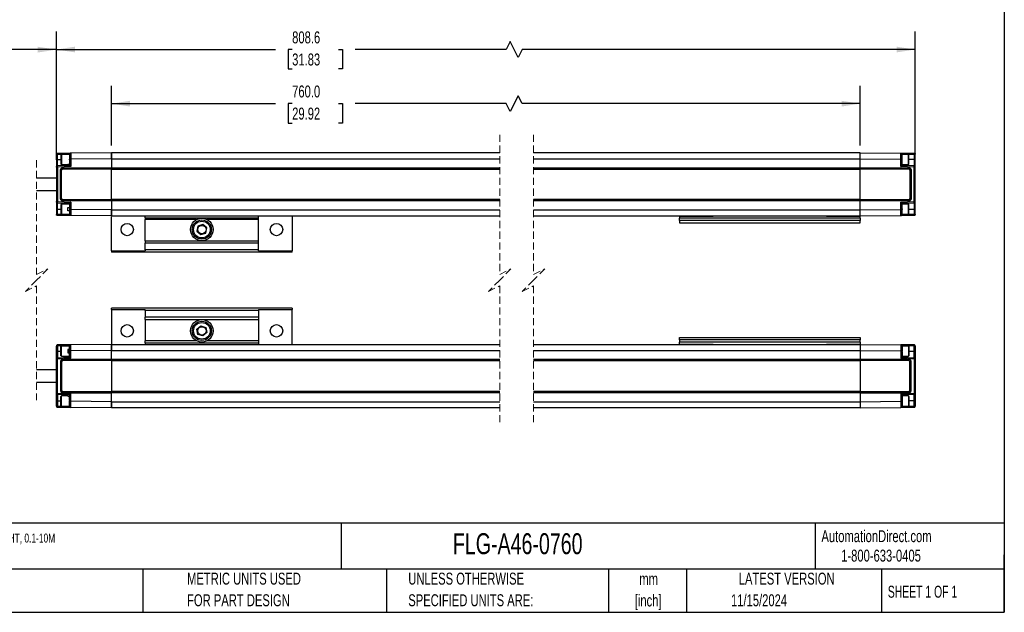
# Model space of a CAD drawing. Header units: millimetres. Extents: x 16 to 683, y 16 to 524.
# Tile 7 of 17: x 247 to 683, y 16 to 278. Entities that reach past the tile are written whole.
import ezdxf

# ---------------------------------------------------------------- set-up
doc = ezdxf.new("R2010")
doc.units = ezdxf.units.MM
doc.header["$LTSCALE"] = 2.5
doc.linetypes.add('HIDDEN', pattern=[1.905, 1.27, -0.635])
doc.layers.add('DIMENSIONS', color=140, linetype='Continuous', lineweight=25)
doc.layers.add('TEXT', color=140, linetype='Continuous', lineweight=25)
doc.styles.add('SLDTEXTSTYLE0', font='TXT', dxfattribs={"width": 0.7})
doc.styles.add('SLDTEXTSTYLE1', font='TXT', dxfattribs={"width": 0.65})
doc.dimstyles.new('SLDDIMSTYLE0', dxfattribs={"dimtxt": 5.39502, "dimasz": 8.255, "dimexe": 0, "dimexo": 0.0625, "dimgap": 1.348755, "dimtad": 0, "dimtih": 1, "dimtoh": 1, "dimrnd": 1e-09, "dimzin": 4, "dimdsep": 46, "dimtxsty": 'SLDTEXTSTYLE0', "dimsah": 1, "dimcen": 0.09, "dimadec": 0, "dimazin": 1, "dimtfac": 1, "dimtofl": 0, "dimtmove": 0, "dimatfit": 3, "dimfxl": 0, "dimfrac": 2, "dimtolj": 1, "dimtzin": 12, "dimarcsym": 0})
doc.dimstyles.new('SLDDIMSTYLE1', dxfattribs={"dimtxt": 5.39502, "dimasz": 8.255, "dimexe": 0, "dimexo": 0.0625, "dimgap": 1.348755, "dimtad": 0, "dimtih": 1, "dimtoh": 1, "dimrnd": 1e-09, "dimzin": 12, "dimdsep": 46, "dimtxsty": 'SLDTEXTSTYLE0', "dimsah": 1, "dimcen": 0.09, "dimadec": 0, "dimazin": 3, "dimtfac": 1, "dimtofl": 0, "dimtmove": 0, "dimatfit": 3, "dimfxl": 0, "dimfrac": 2, "dimtolj": 1, "dimtzin": 12, "dimarcsym": 0})

# ---------------------------------------------------------------- blocks, each defined once
blk = doc.blocks.new('_D')
at = {"layer": 'DIMENSIONS'}
for p, q in [((287.73, 222.34), (287.73, 248.79)), ((618.92, 222.34), (618.92, 248.79)), ((467.56, 244.38), (464.04, 237.32)), ((469.33, 240.85), (467.56, 244.38)), ((287.73, 240.85), (360.36, 240.85)), ((367.67, 240.85), (365.86, 240.85)), ((365.86, 240.85), (365.86, 232.28)), ((388.19, 240.85), (390, 240.85)), ((390, 240.85), (390, 232.28)), ((462.27, 240.85), (395.5, 240.85)), ((464.04, 237.32), (462.27, 240.85)), ((618.92, 240.85), (469.33, 240.85)), ((365.86, 232.28), (367.67, 232.28)), ((390, 232.28), (388.19, 232.28))]:
    blk.add_line(p, q, dxfattribs=at)
for points in [[(287.73, 240.85), (295.98, 239.58), (295.98, 242.12)], [(618.92, 240.85), (610.66, 242.12), (610.66, 239.58)]]:
    blk.add_solid(points, dxfattribs=at)
at = {"layer": 'DIMENSIONS', "char_height": 5.292, "attachment_point": 1, "style": 'SLDTEXTSTYLE0'}
for s, insert in [('760.0', (367.67, 248.88)), ('29.92', (367.67, 239.1))]:
    blk.add_mtext(s, dxfattribs=dict(at, insert=insert))
blk = doc.blocks.new('_D_1')
at = {"layer": 'DIMENSIONS'}
for p, q in [((263.43, 215.96), (263.43, 272.72)), ((643.22, 215.96), (643.22, 272.72)), ((464.11, 268.31), (462.34, 264.79)), ((467.63, 261.26), (464.11, 268.31)), ((263.43, 264.79), (360.36, 264.79)), ((367.67, 264.79), (365.86, 264.79)), ((365.86, 264.79), (365.86, 256.21)), ((388.19, 264.79), (390, 264.79)), ((390, 264.79), (390, 256.21)), ((462.34, 264.79), (395.5, 264.79)), ((469.4, 264.79), (467.63, 261.26)), ((643.22, 264.79), (469.4, 264.79)), ((365.86, 256.21), (367.67, 256.21)), ((390, 256.21), (388.19, 256.21))]:
    blk.add_line(p, q, dxfattribs=at)
for points in [[(263.43, 264.79), (271.68, 263.52), (271.68, 266.06)], [(643.22, 264.79), (634.96, 266.06), (634.96, 263.52)]]:
    blk.add_solid(points, dxfattribs=at)
at = {"layer": 'DIMENSIONS', "char_height": 5.292, "attachment_point": 1, "style": 'SLDTEXTSTYLE0'}
for s, insert in [('808.6', (367.67, 272.81)), ('31.83', (367.67, 263.03))]:
    blk.add_mtext(s, dxfattribs=dict(at, insert=insert))
blk = doc.blocks.new('_D_2')
at = {"layer": 'DIMENSIONS'}
for p, q in [((180.25, 213.59), (180.25, 272.68)), ((263.43, 215.96), (263.43, 272.68)), ((235.24, 268.27), (233.47, 264.74)), ((238.76, 261.21), (235.24, 268.27)), ((180.25, 264.74), (195.24, 264.74)), ((202.55, 264.74), (200.74, 264.74)), ((200.74, 264.74), (200.74, 256.17)), ((218.59, 264.74), (220.4, 264.74)), ((220.4, 264.74), (220.4, 256.17)), ((233.47, 264.74), (225.9, 264.74)), ((240.53, 264.74), (238.76, 261.21)), ((263.43, 264.74), (240.53, 264.74)), ((200.74, 256.17), (202.55, 256.17)), ((220.4, 256.17), (218.59, 256.17))]:
    blk.add_line(p, q, dxfattribs=at)
for points in [[(180.25, 264.74), (188.51, 263.47), (188.51, 266.01)], [(263.43, 264.74), (255.17, 266.01), (255.17, 263.47)]]:
    blk.add_solid(points, dxfattribs=at)
at = {"layer": 'DIMENSIONS', "char_height": 5.292, "attachment_point": 1, "style": 'SLDTEXTSTYLE0'}
for s, insert in [('92.0', (202.55, 272.77)), ('3.62', (202.55, 262.99))]:
    blk.add_mtext(s, dxfattribs=dict(at, insert=insert))

msp = doc.modelspace()

# ---------------------------------------------------------------- linework, layer by layer
at = {"color": 7, "linetype": 'HIDDEN', "lineweight": 18}
for p, q in [((459.451, 227.106), (459.451, 165.269)), ((474.451, 227.106), (474.451, 165.269)), ((254.668, 215.856), (254.668, 165.269)), ((254.668, 165.269), (259.668, 167.769)), ((259.668, 167.769), (254.668, 162.769)), ((459.451, 165.269), (464.451, 167.769)), ((464.451, 167.769), (459.451, 162.769)), ((474.451, 165.269), (479.451, 167.769)), ((479.451, 167.769), (474.451, 162.769)), ((254.668, 162.769), (249.668, 157.769)), ((459.451, 162.769), (454.451, 157.769)), ((474.451, 162.769), (469.451, 157.769)), ((249.668, 157.769), (254.668, 160.269)), ((254.668, 160.269), (254.668, 109.681)), ((454.451, 157.769), (459.451, 160.269)), ((459.451, 160.269), (459.451, 98.431)), ((469.451, 157.769), (474.451, 160.269)), ((474.451, 160.269), (474.451, 98.431))]:
    msp.add_line(p, q, dxfattribs=at)
for p, q in [((263.911, 218.461), (263.429, 218.461)), ((263.429, 218.461), (263.429, 216.169)), ((263.911, 218.461), (269.229, 218.509)), ((263.911, 216.169), (263.911, 218.461)), ((263.924, 218.961), (269.724, 219.011)), ((265.654, 218.419), (265.429, 218.194)), ((265.429, 218.194), (265.429, 214.144)), ((269.229, 218.419), (265.654, 218.419)), ((265.654, 218.419), (265.654, 213.919)), ((269.229, 218.511), (269.229, 218.273)), ((287.729, 219.169), (269.724, 219.011)), ((459.451, 219.169), (287.729, 219.169)), ((287.729, 216.509), (287.729, 219.169)), ((287.729, 219.169), (287.729, 216.509)), ((618.916, 219.169), (474.451, 219.169)), ((618.916, 219.169), (636.92, 219.011)), ((618.916, 216.509), (618.916, 219.169)), ((618.916, 216.509), (618.916, 219.169)), ((636.92, 219.011), (642.72, 218.961)), ((637.416, 218.273), (637.416, 218.511)), ((637.416, 218.509), (642.733, 218.461)), ((640.191, 218.419), (637.416, 218.419)), ((640.416, 218.194), (640.191, 218.419)), ((640.191, 213.919), (640.191, 218.419)), ((640.416, 214.144), (640.416, 218.194)), ((642.733, 218.461), (642.733, 216.169)), ((643.216, 218.461), (642.733, 218.461)), ((643.216, 216.169), (643.216, 218.461)), ((263.911, 216.169), (263.429, 216.169)), ((263.429, 216.169), (263.429, 212.783)), ((263.911, 213.283), (263.911, 216.169)), ((263.911, 216.169), (265.429, 216.169)), ((269.23, 213.469), (263.911, 213.283)), ((265.429, 214.144), (265.654, 213.919)), ((265.654, 213.919), (268.429, 213.919)), ((268.429, 214.045), (269.229, 214.045)), ((268.429, 213.919), (268.429, 214.045)), ((269.229, 214.009), (268.429, 214.009)), ((269.229, 216.018), (269.229, 216.293)), ((269.229, 216.018), (269.229, 213.469)), ((269.229, 213.469), (269.23, 213.469)), ((287.729, 216.509), (269.729, 216.347)), ((269.729, 216.347), (269.729, 213.025)), ((287.729, 216.509), (459.451, 216.509)), ((287.729, 216.509), (287.729, 212.598)), ((474.451, 216.509), (618.916, 216.509)), ((618.916, 212.598), (618.916, 216.509)), ((618.916, 216.509), (636.916, 216.347)), ((636.916, 213.025), (636.916, 216.347)), ((642.733, 213.283), (637.414, 213.469)), ((637.416, 213.469), (637.416, 216.018)), ((637.416, 213.919), (640.191, 213.919)), ((640.191, 213.919), (640.416, 214.144)), ((642.733, 216.169), (640.416, 216.169)), ((642.733, 216.169), (642.733, 213.283)), ((642.733, 216.169), (643.216, 216.169)), ((643.216, 212.783), (643.216, 216.169)), ((263.429, 212.783), (263.429, 197.554)), ((269.729, 213.025), (263.929, 212.821)), ((263.929, 212.821), (263.929, 197.516)), ((265.229, 198.818), (265.229, 211.519)), ((265.729, 211.493), (265.229, 211.519)), ((265.729, 198.844), (265.729, 211.493)), ((266.225, 212.523), (287.729, 212.598)), ((266.227, 211.993), (266.225, 212.523)), ((266.227, 211.993), (287.729, 212.069)), ((287.729, 212.598), (287.729, 212.448)), ((287.729, 212.448), (459.451, 212.448)), ((287.729, 211.919), (287.729, 212.448)), ((287.729, 211.919), (459.451, 211.919)), ((287.729, 198.419), (287.729, 211.919)), ((474.451, 212.448), (618.916, 212.448)), ((474.451, 211.919), (618.916, 211.919)), ((618.916, 212.598), (640.42, 212.523)), ((618.916, 212.448), (618.916, 212.598)), ((618.916, 212.448), (618.916, 211.919)), ((618.916, 212.069), (640.418, 211.993)), ((618.916, 198.419), (618.916, 211.919)), ((642.716, 212.821), (636.916, 213.025)), ((640.418, 211.993), (640.42, 212.523)), ((641.416, 211.519), (640.916, 211.493)), ((640.916, 211.493), (640.916, 198.844)), ((641.416, 211.519), (641.416, 198.818)), ((642.716, 197.516), (642.716, 212.821)), ((643.216, 197.554), (643.216, 212.783)), ((263.429, 207.919), (254.668, 207.919)), ((254.668, 202.419), (263.429, 202.419)), ((263.429, 197.554), (263.429, 194.169)), ((263.911, 197.054), (269.23, 196.868)), ((263.911, 194.169), (263.911, 197.054)), ((263.929, 197.516), (269.729, 197.312)), ((265.229, 198.818), (265.729, 198.844)), ((265.654, 196.419), (265.429, 196.194)), ((265.429, 196.194), (265.429, 192.144)), ((269.229, 196.419), (265.654, 196.419)), ((265.654, 196.419), (265.654, 191.919)), ((266.227, 198.344), (266.225, 197.814)), ((287.729, 197.739), (266.225, 197.814)), ((287.729, 198.269), (266.227, 198.344)), ((269.229, 196.869), (269.229, 194.046)), ((269.729, 197.312), (269.729, 193.99)), ((459.451, 198.419), (287.729, 198.419)), ((287.729, 197.889), (287.729, 198.419)), ((459.451, 197.889), (287.729, 197.889)), ((287.729, 197.889), (287.729, 197.739)), ((287.729, 197.739), (287.729, 193.828)), ((618.916, 198.419), (474.451, 198.419)), ((618.916, 197.889), (474.451, 197.889)), ((618.916, 198.419), (618.916, 197.889)), ((640.418, 198.344), (618.916, 198.269)), ((618.916, 197.739), (618.916, 197.889)), ((640.42, 197.814), (618.916, 197.739)), ((618.916, 193.828), (618.916, 197.739)), ((636.916, 197.312), (642.716, 197.516)), ((636.916, 193.99), (636.916, 197.312)), ((637.414, 196.868), (642.733, 197.054)), ((637.416, 194.319), (637.416, 196.869)), ((640.191, 196.419), (637.416, 196.419)), ((640.416, 196.194), (640.191, 196.419)), ((640.191, 191.919), (640.191, 196.419)), ((640.416, 192.144), (640.416, 196.194)), ((640.418, 198.344), (640.42, 197.814)), ((640.916, 198.844), (641.416, 198.818)), ((642.733, 197.054), (642.733, 194.169)), ((643.216, 194.169), (643.216, 197.554)), ((263.911, 194.169), (263.429, 194.169)), ((263.429, 194.169), (263.429, 191.876)), ((263.429, 191.876), (263.911, 191.876)), ((263.911, 191.876), (263.911, 194.169)), ((263.911, 194.169), (265.429, 194.169)), ((269.229, 191.828), (263.911, 191.876)), ((265.429, 192.144), (265.654, 191.919)), ((265.654, 191.919), (269.229, 191.919)), ((268.429, 194.856), (269.229, 194.856)), ((268.429, 193.481), (268.429, 194.856)), ((269.23, 193.481), (268.429, 193.481)), ((269.229, 194.046), (269.229, 193.481)), ((269.229, 193.481), (269.232, 193.481)), ((269.229, 192.039), (269.229, 192.099)), ((269.229, 192.036), (269.229, 191.826)), ((287.729, 193.828), (269.729, 193.99)), ((287.729, 193.828), (459.451, 193.828)), ((287.729, 191.169), (287.729, 193.828)), ((287.729, 193.828), (287.729, 191.169)), ((474.451, 193.828), (618.916, 193.828)), ((618.916, 193.828), (636.916, 193.99)), ((618.916, 191.169), (618.916, 193.828)), ((618.916, 191.169), (618.916, 193.828)), ((637.416, 194.319), (637.416, 194.044)), ((637.416, 192.064), (637.416, 192.119)), ((637.416, 191.826), (637.416, 192.064)), ((637.416, 191.919), (640.191, 191.919)), ((642.733, 191.876), (637.416, 191.828)), ((640.191, 191.919), (640.416, 192.144)), ((640.416, 194.169), (642.733, 194.169)), ((642.733, 194.169), (643.216, 194.169)), ((642.733, 194.169), (642.733, 191.876)), ((643.216, 191.876), (642.733, 191.876)), ((643.216, 191.876), (643.216, 194.169)), ((269.724, 191.326), (263.924, 191.376)), ((287.729, 191.169), (269.724, 191.326)), ((287.729, 191.169), (459.451, 191.169)), ((287.729, 175.733), (287.729, 190.999)), ((302.729, 190.409), (302.729, 191.169)), ((302.729, 190.409), (302.729, 189.612)), ((302.729, 190.409), (352.729, 190.409)), ((325.436, 189.612), (302.729, 189.612)), ((302.729, 180.109), (302.729, 189.612)), ((328.21, 187.427), (326.013, 186.715)), ((329.925, 185.881), (328.21, 187.427)), ((352.729, 189.612), (330.022, 189.612)), ((352.729, 190.409), (352.729, 191.169)), ((352.729, 189.612), (352.729, 190.409)), ((352.729, 180.109), (352.729, 189.612)), ((367.729, 191.169), (367.729, 175.733)), ((474.451, 191.169), (618.916, 191.169)), ((538.916, 191.069), (553.916, 191.069)), ((538.916, 191.069), (538.916, 190.169)), ((618.916, 190.169), (538.916, 190.169)), ((538.916, 189.169), (538.916, 190.169)), ((618.916, 189.169), (538.916, 189.169)), ((538.916, 189.169), (538.916, 188.169)), ((538.916, 188.169), (618.916, 188.169)), ((553.916, 191.169), (553.916, 191.069)), ((603.916, 191.069), (603.916, 191.169)), ((603.916, 191.069), (618.916, 191.069)), ((618.916, 191.169), (636.92, 191.326)), ((618.916, 190.169), (618.916, 191.069)), ((618.916, 190.169), (618.916, 189.169)), ((618.916, 188.169), (618.916, 189.169)), ((642.72, 191.376), (636.92, 191.326)), ((326.013, 186.715), (325.532, 184.456)), ((325.532, 184.456), (327.247, 182.91)), ((327.247, 182.91), (329.444, 183.622)), ((329.444, 183.622), (329.925, 185.881)), ((302.729, 180.109), (352.729, 180.109)), ((302.729, 180.109), (302.729, 179.109)), ((352.729, 179.109), (302.729, 179.109)), ((302.729, 176.169), (302.729, 179.109)), ((352.729, 179.109), (352.729, 180.109)), ((352.729, 176.169), (352.729, 179.109)), ((287.729, 175.733), (287.729, 175.169)), ((287.729, 175.733), (302.729, 175.733)), ((367.729, 175.169), (287.729, 175.169)), ((352.729, 176.169), (302.729, 176.169)), ((302.729, 176.169), (302.729, 175.733)), ((352.729, 175.733), (352.729, 176.169)), ((352.729, 175.733), (367.729, 175.733)), ((367.729, 175.169), (367.729, 175.733)), ((287.729, 149.804), (287.729, 150.369)), ((367.729, 150.369), (287.729, 150.369)), ((287.729, 149.804), (302.729, 149.804)), ((287.729, 149.804), (287.729, 134.538)), ((302.729, 149.369), (302.729, 149.804)), ((352.729, 149.369), (302.729, 149.369)), ((302.729, 149.369), (302.729, 146.428)), ((352.729, 149.804), (367.729, 149.804)), ((352.729, 149.804), (352.729, 149.369)), ((352.729, 149.369), (352.729, 146.428)), ((367.729, 150.369), (367.729, 149.804)), ((367.729, 134.369), (367.729, 149.804)), ((352.729, 146.428), (302.729, 146.428)), ((302.729, 145.428), (302.729, 146.428)), ((302.729, 145.428), (302.729, 135.925)), ((302.729, 145.428), (352.729, 145.428)), ((352.729, 146.428), (352.729, 145.428)), ((352.729, 145.428), (352.729, 135.925)), ((325.532, 141.081), (327.247, 142.627)), ((326.013, 138.822), (325.532, 141.081)), ((327.247, 142.627), (329.444, 141.915)), ((329.925, 139.656), (328.21, 138.11)), ((329.444, 141.915), (329.925, 139.656)), ((302.729, 135.128), (302.729, 135.925)), ((325.436, 135.925), (302.729, 135.925)), ((302.729, 135.128), (352.729, 135.128)), ((302.729, 135.128), (302.729, 134.369)), ((328.21, 138.11), (326.013, 138.822)), ((352.729, 135.925), (330.022, 135.925)), ((352.729, 135.925), (352.729, 135.128)), ((352.729, 135.128), (352.729, 134.369)), ((538.916, 137.369), (618.916, 137.369)), ((538.916, 136.369), (538.916, 137.369)), ((618.916, 136.369), (538.916, 136.369)), ((538.916, 136.369), (538.916, 135.369)), ((618.916, 135.369), (538.916, 135.369)), ((538.916, 134.469), (538.916, 135.369)), ((618.916, 137.369), (618.916, 136.369)), ((618.916, 135.369), (618.916, 136.369)), ((618.916, 135.369), (618.916, 134.469)), ((263.429, 133.661), (263.911, 133.661)), ((263.429, 131.369), (263.429, 133.661)), ((263.911, 131.369), (263.429, 131.369)), ((263.429, 127.983), (263.429, 131.369)), ((269.229, 133.709), (263.911, 133.661)), ((263.911, 133.661), (263.911, 131.369)), ((263.911, 131.369), (263.911, 128.483)), ((263.911, 131.369), (265.429, 131.369)), ((269.724, 134.211), (263.924, 134.161)), ((265.654, 133.619), (265.429, 133.394)), ((265.429, 129.344), (265.429, 133.394)), ((269.229, 133.619), (265.654, 133.619)), ((265.654, 129.119), (265.654, 133.619)), ((269.23, 132.056), (268.429, 132.056)), ((268.429, 132.056), (268.429, 130.681)), ((268.429, 130.681), (269.229, 130.681)), ((269.229, 133.501), (269.229, 133.711)), ((269.229, 133.498), (269.229, 133.438)), ((269.229, 131.491), (269.229, 132.056)), ((269.229, 132.056), (269.232, 132.056)), ((269.229, 128.669), (269.229, 131.491)), ((287.729, 134.369), (269.724, 134.211)), ((287.729, 131.709), (269.729, 131.547)), ((269.729, 128.225), (269.729, 131.547)), ((287.729, 131.709), (287.729, 134.369)), ((287.729, 134.369), (459.451, 134.369)), ((287.729, 134.369), (287.729, 131.709)), ((287.729, 127.798), (287.729, 131.709)), ((287.729, 131.709), (459.451, 131.709)), ((474.451, 134.369), (618.916, 134.369)), ((474.451, 131.709), (618.916, 131.709)), ((538.916, 134.469), (553.916, 134.469)), ((553.916, 134.369), (553.916, 134.469)), ((603.916, 134.469), (618.916, 134.469)), ((603.916, 134.469), (603.916, 134.369)), ((618.916, 134.369), (618.916, 131.709)), ((618.916, 134.369), (636.92, 134.211)), ((618.916, 134.369), (618.916, 131.709)), ((618.916, 131.709), (636.916, 131.547)), ((618.916, 131.709), (618.916, 127.798)), ((636.916, 131.547), (636.916, 128.225)), ((642.72, 134.161), (636.92, 134.211)), ((637.416, 133.711), (637.416, 133.473)), ((642.733, 133.661), (637.416, 133.709)), ((640.191, 133.619), (637.416, 133.619)), ((637.416, 133.473), (637.416, 133.418)), ((637.416, 131.218), (637.416, 128.669)), ((640.416, 133.394), (640.191, 133.619)), ((640.191, 133.619), (640.191, 129.119)), ((640.416, 133.394), (640.416, 129.344)), ((640.416, 131.369), (642.733, 131.369)), ((642.733, 131.369), (642.733, 133.661)), ((643.216, 133.661), (642.733, 133.661)), ((642.733, 128.483), (642.733, 131.369)), ((642.733, 131.369), (643.216, 131.369)), ((643.216, 133.661), (643.216, 131.369)), ((643.216, 131.369), (643.216, 127.983)), ((263.429, 112.754), (263.429, 127.983)), ((263.911, 128.483), (269.23, 128.669)), ((263.929, 128.021), (269.729, 128.225)), ((263.929, 112.716), (263.929, 128.021)), ((265.229, 126.719), (265.229, 114.018)), ((265.229, 126.719), (265.729, 126.693)), ((265.429, 129.344), (265.654, 129.119)), ((265.654, 129.119), (269.229, 129.119)), ((265.729, 126.693), (265.729, 114.044)), ((287.729, 127.798), (266.225, 127.723)), ((266.227, 127.193), (266.225, 127.723)), ((287.729, 127.269), (266.227, 127.193)), ((287.729, 127.648), (287.729, 127.798)), ((459.451, 127.648), (287.729, 127.648)), ((287.729, 127.648), (287.729, 127.119)), ((459.451, 127.119), (287.729, 127.119)), ((287.729, 127.119), (287.729, 113.619)), ((618.916, 127.648), (474.451, 127.648)), ((618.916, 127.119), (474.451, 127.119)), ((640.42, 127.723), (618.916, 127.798)), ((618.916, 127.798), (618.916, 127.648)), ((618.916, 127.119), (618.916, 127.648)), ((640.418, 127.193), (618.916, 127.269)), ((618.916, 127.119), (618.916, 113.619)), ((636.916, 128.225), (642.716, 128.021)), ((637.414, 128.669), (642.733, 128.483)), ((637.416, 129.119), (640.191, 129.119)), ((640.191, 129.119), (640.416, 129.344)), ((640.418, 127.193), (640.42, 127.723)), ((640.916, 126.693), (641.416, 126.719)), ((640.916, 114.044), (640.916, 126.693)), ((641.416, 114.018), (641.416, 126.719)), ((642.716, 128.021), (642.716, 112.716)), ((643.216, 127.983), (643.216, 112.754)), ((263.429, 123.119), (254.668, 123.119)), ((254.668, 117.619), (263.429, 117.619)), ((265.729, 114.044), (265.229, 114.018)), ((266.227, 113.544), (266.225, 113.014)), ((266.227, 113.544), (287.729, 113.469)), ((287.729, 113.619), (459.451, 113.619)), ((287.729, 113.619), (287.729, 113.089)), ((474.451, 113.619), (618.916, 113.619)), ((618.916, 113.089), (618.916, 113.619)), ((618.916, 113.469), (640.418, 113.544)), ((640.418, 113.544), (640.42, 113.014)), ((641.416, 114.018), (640.916, 114.044)), ((263.429, 109.369), (263.429, 112.754)), ((263.911, 109.369), (263.429, 109.369)), ((263.429, 107.076), (263.429, 109.369)), ((269.23, 112.068), (263.911, 112.254)), ((263.911, 112.254), (263.911, 109.369)), ((263.911, 109.369), (263.911, 107.076)), ((263.911, 109.369), (265.429, 109.369)), ((269.729, 112.512), (263.929, 112.716)), ((265.654, 111.619), (265.429, 111.394)), ((265.429, 107.344), (265.429, 111.394)), ((268.429, 111.619), (265.654, 111.619)), ((265.654, 107.119), (265.654, 111.619)), ((266.225, 113.014), (287.729, 112.939)), ((268.429, 111.619), (268.429, 111.492)), ((269.229, 111.528), (268.429, 111.528)), ((268.429, 111.492), (269.229, 111.492)), ((269.229, 109.519), (269.229, 112.069)), ((269.229, 112.069), (269.23, 112.068)), ((269.229, 109.519), (269.229, 109.244)), ((269.729, 109.19), (269.729, 112.512)), ((287.729, 109.028), (269.729, 109.19)), ((287.729, 112.939), (287.729, 113.089)), ((287.729, 113.089), (459.451, 113.089)), ((287.729, 109.028), (287.729, 112.939)), ((287.729, 106.369), (287.729, 109.028)), ((287.729, 109.028), (459.451, 109.028)), ((287.729, 109.028), (287.729, 106.369)), ((474.451, 113.089), (618.916, 113.089)), ((474.451, 109.028), (618.916, 109.028)), ((618.916, 113.089), (618.916, 112.939)), ((618.916, 112.939), (640.42, 113.014)), ((618.916, 112.939), (618.916, 109.028)), ((618.916, 109.028), (636.916, 109.19)), ((618.916, 109.028), (618.916, 106.369)), ((618.916, 109.028), (618.916, 106.369)), ((642.716, 112.716), (636.916, 112.512)), ((636.916, 112.512), (636.916, 109.19)), ((642.733, 112.254), (637.414, 112.068)), ((637.416, 112.069), (637.416, 109.519)), ((640.191, 111.619), (637.416, 111.619)), ((637.416, 109.519), (637.416, 109.244)), ((640.416, 111.394), (640.191, 111.619)), ((640.191, 111.619), (640.191, 107.119)), ((640.416, 111.394), (640.416, 107.344)), ((642.733, 109.369), (640.416, 109.369)), ((642.733, 109.369), (642.733, 112.254)), ((642.733, 109.369), (643.216, 109.369)), ((642.733, 107.076), (642.733, 109.369)), ((643.216, 112.754), (643.216, 109.369)), ((643.216, 109.369), (643.216, 107.076)), ((263.911, 107.076), (263.429, 107.076)), ((263.911, 107.076), (269.229, 107.028)), ((263.924, 106.576), (269.724, 106.526)), ((265.429, 107.344), (265.654, 107.119)), ((265.654, 107.119), (269.229, 107.119)), ((269.229, 107.026), (269.229, 107.264)), ((287.729, 106.369), (269.724, 106.526)), ((459.451, 106.369), (287.729, 106.369)), ((618.916, 106.369), (474.451, 106.369)), ((618.916, 106.369), (636.92, 106.526)), ((636.92, 106.526), (642.72, 106.576)), ((637.416, 107.264), (637.416, 107.026)), ((637.416, 107.119), (640.191, 107.119)), ((637.416, 107.028), (642.733, 107.076)), ((640.191, 107.119), (640.416, 107.344)), ((643.216, 107.076), (642.733, 107.076))]:
    msp.add_line(p, q)
at = {"flags": 128}
for points in [[(269.229, 218.273), (269.229, 217.959), (269.229, 217.498), (269.229, 216.927), (269.229, 216.293)], [(269.229, 107.264), (269.229, 107.578), (269.229, 108.039), (269.229, 108.61), (269.229, 109.244)]]:
    msp.add_lwpolyline(points, dxfattribs=at)
for centre, radius in [((294.729, 185.168), 2.75), ((327.729, 185.168), 5), ((327.729, 185.168), 4.25), ((327.729, 185.168), 3.683), ((360.729, 185.168), 2.75), ((327.729, 185.168), 1.842), ((327.729, 140.369), 5), ((327.729, 140.369), 4.25), ((327.729, 140.369), 3.683), ((294.729, 140.369), 2.75), ((327.729, 140.369), 1.842), ((360.729, 140.369), 2.75)]:
    msp.add_circle(centre, radius)
for centre, radius, start, end in [((274.676, 218.576), 10.765, 178.73079, 180.61225), ((264.542, 218.841), 0.629, 168.97664, 182.39108), ((642.104, 218.841), 0.628, 357.59842, 11.03386), ((632.149, 218.577), 10.585, 359.3717, 1.28526), ((256.831, 212.921), 7.089, 1.84728, 2.92368), ((138.965, 208.46), 125.04, 1.99867, 2.14923), ((767.68, 208.46), 125.04, 177.85077, 178.00133), ((649.813, 212.921), 7.089, 177.07632, 178.15272), ((256.831, 197.416), 7.09, 357.07631, 358.1526), ((139.007, 201.875), 124.998, 357.85077, 358.00138), ((767.638, 201.875), 124.998, 181.99862, 182.14923), ((649.814, 197.416), 7.09, 181.8474, 182.92369), ((274.676, 191.761), 10.765, 179.38775, 181.2692), ((632.149, 191.76), 10.585, 358.71475, 0.6283), ((264.542, 191.497), 0.629, 177.60904, 191.02335), ((642.104, 191.496), 0.628, 348.96615, 2.40146), ((274.676, 133.776), 10.765, 178.7308, 180.61225), ((264.542, 134.041), 0.629, 168.97665, 182.39096), ((642.104, 134.041), 0.628, 357.59854, 11.03385), ((632.149, 133.777), 10.585, 359.3717, 1.28525), ((256.831, 128.121), 7.09, 1.8474, 2.92369), ((139.007, 123.662), 124.998, 1.99862, 2.14923), ((767.638, 123.662), 124.998, 177.85077, 178.00138), ((649.814, 128.121), 7.09, 177.07631, 178.1526), ((256.831, 112.616), 7.089, 357.07632, 358.15272), ((138.965, 117.077), 125.04, 357.85077, 358.00133), ((767.68, 117.077), 125.04, 181.99867, 182.14923), ((649.813, 112.616), 7.089, 181.84728, 182.92368), ((274.676, 106.961), 10.765, 179.38775, 181.26921), ((264.542, 106.697), 0.629, 177.60892, 191.02336), ((642.104, 106.696), 0.628, 348.96614, 2.40158), ((632.149, 106.96), 10.585, 358.71474, 0.6283)]:
    msp.add_arc(centre, radius, start, end)
for points, knots in [([(263.429, 218.461), (263.436, 218.526), (263.451, 218.656), (263.565, 218.821), (263.729, 218.937), (263.859, 218.953), (263.924, 218.961)], [0, 0, 0, 0, 0.2499984, 0.5000166, 0.750009, 1, 1, 1, 1]), ([(269.724, 219.011), (269.659, 219.003), (269.529, 218.987), (269.365, 218.872), (269.251, 218.707), (269.236, 218.577), (269.229, 218.511)], [0, 0, 0, 0, 0.2500246, 0.5000128, 0.7500057, 1, 1, 1, 1]), ([(269.724, 219.011), (269.725, 218.939), (269.725, 218.685), (269.726, 218.133), (269.727, 217.316), (269.728, 216.683), (269.729, 216.347)], [0, 0, 0, 0, 0.0809513, 0.2863981, 0.6218026, 1, 1, 1, 1]), ([(636.916, 216.347), (636.917, 216.682), (636.918, 217.316), (636.919, 218.133), (636.919, 218.686), (636.92, 218.94), (636.92, 219.011)], [0, 0, 0, 0, 0.3774705, 0.7135796, 0.9200664, 1, 1, 1, 1]), ([(636.92, 219.011), (636.985, 219.003), (637.116, 218.987), (637.279, 218.872), (637.394, 218.707), (637.409, 218.577), (637.416, 218.511)], [0, 0, 0, 0, 0.2500246, 0.5000128, 0.7500057, 1, 1, 1, 1]), ([(637.416, 216.294), (637.414, 216.55), (637.412, 216.948), (637.412, 217.502), (637.415, 217.905), (637.416, 218.167), (637.416, 218.273)], [0, 0, 0, 0, 0.3883443, 0.6034494, 0.8397372, 1, 1, 1, 1]), ([(642.72, 218.961), (642.785, 218.953), (642.916, 218.937), (643.079, 218.821), (643.194, 218.656), (643.209, 218.526), (643.216, 218.461)], [0, 0, 0, 0, 0.2499884, 0.5000099, 0.7500042, 1, 1, 1, 1]), ([(269.729, 216.347), (269.669, 216.346), (269.553, 216.344), (269.415, 216.336), (269.323, 216.323), (269.269, 216.316), (269.242, 216.3), (269.229, 216.293)], [0, 0, 0, 0, 0.3551548, 0.68571, 0.8154992, 0.9116191, 1, 1, 1, 1]), ([(269.729, 213.025), (269.694, 213.058), (269.64, 213.11), (269.523, 213.22), (269.408, 213.328), (269.299, 213.419), (269.251, 213.459), (269.235, 213.466), (269.23, 213.469)], [0, 0, 0, 0, 0.214746, 0.3390082, 0.7190332, 0.9219726, 0.976302, 1, 1, 1, 1]), ([(636.916, 216.347), (636.979, 216.346), (637.095, 216.346), (637.246, 216.331), (637.355, 216.326), (637.402, 216.3), (637.416, 216.293)], [0, 0, 0, 0, 0.3700851, 0.6869984, 0.9058741, 1, 1, 1, 1]), ([(636.916, 213.025), (636.982, 213.088), (637.098, 213.198), (637.249, 213.338), (637.345, 213.419), (637.394, 213.46), (637.41, 213.466), (637.414, 213.469)], [0, 0, 0, 0, 0.408286, 0.7190207, 0.9242812, 0.976825, 1, 1, 1, 1]), ([(637.416, 216.018), (637.416, 216.064), (637.416, 216.156), (637.415, 216.248), (637.415, 216.294)], [0, 0, 0, 0, 0.4999558, 1, 1, 1, 1]), ([(263.429, 212.783), (263.436, 212.847), (263.45, 212.975), (263.561, 213.138), (263.72, 213.255), (263.848, 213.273), (263.911, 213.283)], [0, 0, 0, 0, 0.2500036, 0.5000005, 0.7500146, 1, 1, 1, 1]), ([(263.929, 212.821), (263.865, 212.821), (263.747, 212.821), (263.594, 212.81), (263.487, 212.808), (263.441, 212.788), (263.429, 212.783)], [0, 0, 0, 0, 0.3799278, 0.7024216, 0.9190365, 1, 1, 1, 1]), ([(265.229, 211.519), (265.243, 211.649), (265.273, 211.912), (265.504, 212.246), (265.837, 212.477), (266.097, 212.508), (266.225, 212.523)], [0, 0, 0, 0, 0.2477762, 0.5021643, 0.7554584, 1, 1, 1, 1]), ([(266.227, 211.993), (266.165, 211.987), (266.069, 211.976), (265.953, 211.914), (265.862, 211.841), (265.79, 211.744), (265.739, 211.622), (265.732, 211.539), (265.729, 211.493)], [0, 0, 0, 0, 0.2381762, 0.3656413, 0.4983381, 0.6836246, 0.8255173, 1, 1, 1, 1]), ([(640.916, 211.493), (640.912, 211.539), (640.906, 211.622), (640.855, 211.744), (640.783, 211.841), (640.692, 211.914), (640.576, 211.976), (640.48, 211.987), (640.418, 211.993)], [0, 0, 0, 0, 0.174525, 0.316445, 0.5016625, 0.6343115, 0.7617447, 1, 1, 1, 1]), ([(640.42, 212.523), (640.548, 212.508), (640.808, 212.477), (641.14, 212.246), (641.371, 211.912), (641.401, 211.649), (641.416, 211.519)], [0, 0, 0, 0, 0.2445455, 0.4978277, 0.7522199, 1, 1, 1, 1]), ([(643.216, 212.783), (643.203, 212.788), (643.157, 212.808), (643.051, 212.81), (642.898, 212.821), (642.78, 212.821), (642.716, 212.821)], [0, 0, 0, 0, 0.0809635, 0.2975784, 0.6200722, 1, 1, 1, 1]), ([(643.216, 212.783), (643.209, 212.847), (643.194, 212.975), (643.084, 213.138), (642.925, 213.255), (642.797, 213.273), (642.733, 213.283)], [0, 0, 0, 0, 0.2500021, 0.4999974, 0.749978, 1, 1, 1, 1]), ([(263.429, 197.554), (263.441, 197.549), (263.487, 197.529), (263.594, 197.527), (263.747, 197.516), (263.865, 197.516), (263.929, 197.516)], [0, 0, 0, 0, 0.08096352, 0.29757839, 0.62007216, 1, 1, 1, 1]), ([(263.911, 197.054), (263.848, 197.064), (263.72, 197.082), (263.561, 197.199), (263.45, 197.362), (263.436, 197.49), (263.429, 197.554)], [0, 0, 0, 0, 0.2499851, 0.4999961, 0.7499967, 1, 1, 1, 1]), ([(266.225, 197.814), (266.097, 197.829), (265.837, 197.86), (265.504, 198.091), (265.273, 198.425), (265.243, 198.688), (265.229, 198.818)], [0, 0, 0, 0, 0.2445418, 0.4978342, 0.7522241, 1, 1, 1, 1]), ([(265.729, 198.844), (265.732, 198.798), (265.739, 198.715), (265.79, 198.593), (265.862, 198.496), (265.953, 198.423), (266.069, 198.361), (266.165, 198.35), (266.227, 198.344)], [0, 0, 0, 0, 0.1745248, 0.3164447, 0.5016621, 0.6343109, 0.761744, 1, 1, 1, 1]), ([(269.729, 197.312), (269.663, 197.249), (269.547, 197.139), (269.396, 196.999), (269.299, 196.918), (269.251, 196.877), (269.235, 196.871), (269.23, 196.868)], [0, 0, 0, 0, 0.4082553, 0.7190213, 0.9242807, 0.9767848, 1, 1, 1, 1]), ([(636.916, 197.312), (636.982, 197.249), (637.098, 197.139), (637.249, 196.999), (637.345, 196.918), (637.394, 196.878), (637.41, 196.871), (637.414, 196.868)], [0, 0, 0, 0, 0.4082815, 0.7190474, 0.922024, 0.976213, 1, 1, 1, 1]), ([(640.418, 198.344), (640.48, 198.35), (640.576, 198.361), (640.692, 198.423), (640.783, 198.496), (640.855, 198.593), (640.906, 198.715), (640.912, 198.798), (640.916, 198.844)], [0, 0, 0, 0, 0.2381748, 0.3656387, 0.4983342, 0.6836189, 0.8255289, 1, 1, 1, 1]), ([(641.416, 198.818), (641.401, 198.688), (641.371, 198.425), (641.14, 198.091), (640.808, 197.86), (640.548, 197.829), (640.42, 197.814)], [0, 0, 0, 0, 0.2477781, 0.5021726, 0.7554537, 1, 1, 1, 1]), ([(642.716, 197.516), (642.78, 197.516), (642.898, 197.516), (643.051, 197.527), (643.157, 197.529), (643.203, 197.549), (643.216, 197.554)], [0, 0, 0, 0, 0.37992784, 0.70242161, 0.91903648, 1, 1, 1, 1]), ([(642.733, 197.054), (642.797, 197.064), (642.925, 197.082), (643.084, 197.199), (643.194, 197.362), (643.209, 197.49), (643.216, 197.554)], [0, 0, 0, 0, 0.25002164, 0.49999911, 0.74999819, 1, 1, 1, 1]), ([(263.924, 191.376), (263.859, 191.384), (263.729, 191.4), (263.565, 191.516), (263.451, 191.681), (263.436, 191.811), (263.429, 191.876)], [0, 0, 0, 0, 0.2499907, 0.4999831, 0.7500015, 1, 1, 1, 1]), ([(269.729, 193.99), (269.665, 193.991), (269.546, 193.991), (269.394, 194.007), (269.285, 194.011), (269.241, 194.038), (269.229, 194.046)], [0, 0, 0, 0, 0.37702697, 0.69748898, 0.91399292, 1, 1, 1, 1]), ([(269.23, 193.481), (269.23, 193.406), (269.229, 193.214), (269.229, 192.882), (269.229, 192.496), (269.229, 192.227), (269.229, 192.099)], [0, 0, 0, 0, 0.1628892, 0.4166767, 0.7215207, 1, 1, 1, 1]), ([(269.724, 191.326), (269.659, 191.334), (269.529, 191.35), (269.365, 191.465), (269.251, 191.63), (269.236, 191.76), (269.229, 191.826)], [0, 0, 0, 0, 0.2500242, 0.5000126, 0.7500056, 1, 1, 1, 1]), ([(269.729, 193.99), (269.728, 193.654), (269.727, 193.02), (269.726, 192.203), (269.726, 191.651), (269.725, 191.397), (269.724, 191.326)], [0, 0, 0, 0, 0.3789351, 0.7135793, 0.9200678, 1, 1, 1, 1]), ([(636.916, 193.99), (636.978, 193.991), (637.094, 193.992), (637.245, 194.006), (637.354, 194.012), (637.401, 194.037), (637.416, 194.044)], [0, 0, 0, 0, 0.3689204, 0.685181, 0.9044742, 1, 1, 1, 1]), ([(636.92, 191.326), (636.92, 191.398), (636.919, 191.652), (636.919, 192.204), (636.918, 193.021), (636.917, 193.654), (636.916, 193.99)], [0, 0, 0, 0, 0.0809513, 0.2863983, 0.6218023, 1, 1, 1, 1]), ([(636.92, 191.326), (636.985, 191.334), (637.116, 191.35), (637.279, 191.465), (637.394, 191.63), (637.409, 191.76), (637.416, 191.826)], [0, 0, 0, 0, 0.2500242, 0.5000126, 0.7500056, 1, 1, 1, 1]), ([(637.416, 192.119), (637.415, 192.229), (637.413, 192.492), (637.412, 192.918), (637.413, 193.45), (637.415, 193.829), (637.416, 194.044)], [0, 0, 0, 0, 0.1710913, 0.409303, 0.665239, 1, 1, 1, 1]), ([(643.216, 191.876), (643.209, 191.811), (643.194, 191.681), (643.079, 191.516), (642.916, 191.4), (642.785, 191.384), (642.72, 191.376)], [0, 0, 0, 0, 0.2499959, 0.4999903, 0.750012, 1, 1, 1, 1]), ([(263.924, 134.161), (263.859, 134.153), (263.729, 134.137), (263.565, 134.021), (263.451, 133.856), (263.436, 133.726), (263.429, 133.661)], [0, 0, 0, 0, 0.2499907, 0.4999831, 0.7500015, 1, 1, 1, 1]), ([(269.724, 134.211), (269.659, 134.203), (269.529, 134.187), (269.365, 134.072), (269.251, 133.907), (269.236, 133.777), (269.229, 133.711)], [0, 0, 0, 0, 0.2500242, 0.5000126, 0.7500056, 1, 1, 1, 1]), ([(269.23, 132.056), (269.23, 132.131), (269.229, 132.323), (269.229, 132.655), (269.229, 133.041), (269.229, 133.31), (269.229, 133.438)], [0, 0, 0, 0, 0.1628892, 0.4166767, 0.7215207, 1, 1, 1, 1]), ([(269.729, 131.547), (269.665, 131.546), (269.546, 131.546), (269.394, 131.53), (269.285, 131.526), (269.241, 131.499), (269.229, 131.491)], [0, 0, 0, 0, 0.37702697, 0.69748898, 0.91399292, 1, 1, 1, 1]), ([(269.729, 131.547), (269.728, 131.768), (269.728, 132.181), (269.727, 132.879), (269.726, 133.506), (269.725, 133.98), (269.725, 134.17), (269.724, 134.211)], [0, 0, 0, 0, 0.2486917, 0.4659299, 0.7858288, 0.9536568, 1, 1, 1, 1]), ([(636.92, 134.211), (636.92, 134.169), (636.92, 133.977), (636.919, 133.5), (636.918, 132.873), (636.917, 132.177), (636.916, 131.766), (636.916, 131.547)], [0, 0, 0, 0, 0.0472972, 0.2167993, 0.5369304, 0.7531585, 1, 1, 1, 1]), ([(636.916, 131.547), (636.978, 131.546), (637.094, 131.546), (637.245, 131.531), (637.354, 131.525), (637.401, 131.5), (637.416, 131.493)], [0, 0, 0, 0, 0.3689204, 0.685181, 0.9044742, 1, 1, 1, 1]), ([(636.92, 134.211), (636.985, 134.203), (637.116, 134.187), (637.279, 134.072), (637.394, 133.907), (637.409, 133.777), (637.416, 133.711)], [0, 0, 0, 0, 0.2500242, 0.5000126, 0.7500056, 1, 1, 1, 1]), ([(637.416, 133.418), (637.415, 133.308), (637.413, 133.045), (637.412, 132.619), (637.413, 132.087), (637.415, 131.708), (637.416, 131.493)], [0, 0, 0, 0, 0.1710913, 0.409303, 0.665239, 1, 1, 1, 1]), ([(637.416, 131.218), (637.416, 131.264), (637.416, 131.356), (637.415, 131.447), (637.415, 131.493)], [0, 0, 0, 0, 0.499949, 1, 1, 1, 1]), ([(643.216, 133.661), (643.209, 133.726), (643.194, 133.856), (643.079, 134.021), (642.916, 134.137), (642.785, 134.153), (642.72, 134.161)], [0, 0, 0, 0, 0.2499959, 0.4999903, 0.750012, 1, 1, 1, 1]), ([(263.911, 128.483), (263.848, 128.473), (263.72, 128.455), (263.561, 128.338), (263.45, 128.175), (263.436, 128.047), (263.429, 127.983)], [0, 0, 0, 0, 0.2499851, 0.4999961, 0.7499967, 1, 1, 1, 1]), ([(263.429, 127.983), (263.441, 127.988), (263.487, 128.008), (263.594, 128.01), (263.747, 128.021), (263.865, 128.021), (263.929, 128.021)], [0, 0, 0, 0, 0.08096352, 0.29757839, 0.62007216, 1, 1, 1, 1]), ([(266.225, 127.723), (266.097, 127.708), (265.837, 127.677), (265.504, 127.446), (265.273, 127.112), (265.243, 126.849), (265.229, 126.719)], [0, 0, 0, 0, 0.2445418, 0.4978342, 0.7522241, 1, 1, 1, 1]), ([(265.729, 126.693), (265.732, 126.739), (265.739, 126.822), (265.79, 126.944), (265.862, 127.041), (265.953, 127.114), (266.069, 127.176), (266.165, 127.187), (266.227, 127.193)], [0, 0, 0, 0, 0.1745248, 0.3164447, 0.5016621, 0.6343109, 0.761744, 1, 1, 1, 1]), ([(269.729, 128.225), (269.663, 128.288), (269.547, 128.398), (269.396, 128.538), (269.299, 128.619), (269.251, 128.66), (269.235, 128.666), (269.23, 128.669)], [0, 0, 0, 0, 0.4082553, 0.7190213, 0.9242807, 0.9767848, 1, 1, 1, 1]), ([(636.916, 128.225), (636.982, 128.288), (637.098, 128.398), (637.249, 128.538), (637.345, 128.619), (637.394, 128.659), (637.41, 128.666), (637.414, 128.669)], [0, 0, 0, 0, 0.4082815, 0.7190474, 0.922024, 0.976213, 1, 1, 1, 1]), ([(640.418, 127.193), (640.48, 127.187), (640.576, 127.176), (640.692, 127.114), (640.783, 127.041), (640.855, 126.944), (640.906, 126.822), (640.912, 126.739), (640.916, 126.693)], [0, 0, 0, 0, 0.2381748, 0.3656387, 0.4983342, 0.6836189, 0.8255289, 1, 1, 1, 1]), ([(641.416, 126.719), (641.401, 126.849), (641.371, 127.112), (641.14, 127.446), (640.808, 127.677), (640.548, 127.708), (640.42, 127.723)], [0, 0, 0, 0, 0.2477781, 0.5021726, 0.7554537, 1, 1, 1, 1]), ([(642.716, 128.021), (642.78, 128.021), (642.898, 128.021), (643.051, 128.01), (643.157, 128.008), (643.203, 127.988), (643.216, 127.983)], [0, 0, 0, 0, 0.37992784, 0.70242161, 0.91903648, 1, 1, 1, 1]), ([(642.733, 128.483), (642.797, 128.473), (642.925, 128.455), (643.084, 128.338), (643.194, 128.175), (643.209, 128.047), (643.216, 127.983)], [0, 0, 0, 0, 0.25002164, 0.49999911, 0.74999819, 1, 1, 1, 1]), ([(265.229, 114.018), (265.243, 113.888), (265.273, 113.625), (265.504, 113.291), (265.837, 113.06), (266.097, 113.029), (266.225, 113.014)], [0, 0, 0, 0, 0.2477762, 0.5021643, 0.7554584, 1, 1, 1, 1]), ([(266.227, 113.544), (266.165, 113.55), (266.069, 113.561), (265.953, 113.623), (265.862, 113.696), (265.79, 113.793), (265.739, 113.915), (265.732, 113.998), (265.729, 114.044)], [0, 0, 0, 0, 0.2381762, 0.3656413, 0.4983381, 0.6836246, 0.8255173, 1, 1, 1, 1]), ([(640.916, 114.044), (640.912, 113.998), (640.906, 113.915), (640.855, 113.793), (640.783, 113.696), (640.692, 113.623), (640.576, 113.561), (640.48, 113.55), (640.418, 113.544)], [0, 0, 0, 0, 0.174525, 0.316445, 0.5016625, 0.6343115, 0.7617447, 1, 1, 1, 1]), ([(640.42, 113.014), (640.548, 113.029), (640.808, 113.06), (641.14, 113.291), (641.371, 113.625), (641.401, 113.888), (641.416, 114.018)], [0, 0, 0, 0, 0.2445455, 0.4978277, 0.7522199, 1, 1, 1, 1]), ([(263.929, 112.716), (263.865, 112.716), (263.747, 112.716), (263.594, 112.727), (263.487, 112.729), (263.441, 112.749), (263.429, 112.754)], [0, 0, 0, 0, 0.3799278, 0.7024216, 0.9190365, 1, 1, 1, 1]), ([(263.429, 112.754), (263.436, 112.69), (263.45, 112.562), (263.561, 112.399), (263.72, 112.282), (263.848, 112.264), (263.911, 112.254)], [0, 0, 0, 0, 0.2500036, 0.5000005, 0.7500146, 1, 1, 1, 1]), ([(269.729, 109.19), (269.669, 109.191), (269.553, 109.193), (269.415, 109.201), (269.323, 109.214), (269.269, 109.221), (269.242, 109.237), (269.229, 109.244)], [0, 0, 0, 0, 0.3551551, 0.6857099, 0.8154991, 0.911619, 1, 1, 1, 1]), ([(269.729, 112.512), (269.694, 112.479), (269.632, 112.419), (269.566, 112.357), (269.484, 112.28), (269.396, 112.199), (269.3, 112.118), (269.251, 112.078), (269.235, 112.071), (269.23, 112.068)], [0, 0, 0, 0, 0.2147506, 0.3874961, 0.408284, 0.7190516, 0.9220293, 0.976343, 1, 1, 1, 1]), ([(269.724, 106.526), (269.724, 106.568), (269.725, 106.76), (269.726, 107.237), (269.727, 107.864), (269.728, 108.56), (269.728, 108.971), (269.729, 109.19)], [0, 0, 0, 0, 0.0472972, 0.2167993, 0.5369304, 0.7531592, 1, 1, 1, 1]), ([(636.916, 112.512), (636.982, 112.449), (637.098, 112.339), (637.249, 112.199), (637.345, 112.118), (637.394, 112.077), (637.41, 112.071), (637.414, 112.068)], [0, 0, 0, 0, 0.408286, 0.7190207, 0.9242812, 0.976825, 1, 1, 1, 1]), ([(636.916, 109.19), (636.979, 109.191), (637.095, 109.191), (637.246, 109.206), (637.355, 109.211), (637.402, 109.237), (637.416, 109.244)], [0, 0, 0, 0, 0.3700851, 0.6869984, 0.9058741, 1, 1, 1, 1]), ([(636.916, 109.19), (636.916, 108.969), (636.917, 108.556), (636.918, 107.858), (636.919, 107.231), (636.92, 106.757), (636.92, 106.567), (636.92, 106.526)], [0, 0, 0, 0, 0.2486917, 0.4659299, 0.7858288, 0.9536575, 1, 1, 1, 1]), ([(637.416, 109.244), (637.414, 108.987), (637.412, 108.589), (637.412, 108.035), (637.415, 107.632), (637.416, 107.37), (637.416, 107.264)], [0, 0, 0, 0, 0.3883443, 0.6034494, 0.8397372, 1, 1, 1, 1]), ([(643.216, 112.754), (643.203, 112.749), (643.157, 112.729), (643.051, 112.727), (642.898, 112.716), (642.78, 112.716), (642.716, 112.716)], [0, 0, 0, 0, 0.0809635, 0.2975784, 0.6200722, 1, 1, 1, 1]), ([(643.216, 112.754), (643.209, 112.69), (643.194, 112.562), (643.084, 112.399), (642.925, 112.282), (642.797, 112.264), (642.733, 112.254)], [0, 0, 0, 0, 0.2500021, 0.4999974, 0.749978, 1, 1, 1, 1]), ([(263.429, 107.076), (263.436, 107.011), (263.451, 106.881), (263.565, 106.716), (263.729, 106.6), (263.859, 106.584), (263.924, 106.576)], [0, 0, 0, 0, 0.2499984, 0.5000166, 0.750009, 1, 1, 1, 1]), ([(269.724, 106.526), (269.659, 106.534), (269.529, 106.55), (269.365, 106.665), (269.251, 106.83), (269.236, 106.96), (269.229, 107.026)], [0, 0, 0, 0, 0.2500246, 0.5000128, 0.7500057, 1, 1, 1, 1]), ([(636.92, 106.526), (636.985, 106.534), (637.116, 106.55), (637.279, 106.665), (637.394, 106.83), (637.409, 106.96), (637.416, 107.026)], [0, 0, 0, 0, 0.2500246, 0.5000128, 0.7500057, 1, 1, 1, 1]), ([(642.72, 106.576), (642.785, 106.584), (642.916, 106.6), (643.079, 106.716), (643.194, 106.881), (643.209, 107.011), (643.216, 107.076)], [0, 0, 0, 0, 0.2499884, 0.5000099, 0.7500042, 1, 1, 1, 1])]:
    msp.add_open_spline(points, degree=3, knots=knots)
at = {"layer": 'TEXT'}
for p, q in [((682.625, 523.875), (682.625, 15.875)), ((682.625, 55.315), (15.875, 55.315)), ((389.397, 55.315), (389.397, 34.925)), ((598.938, 55.315), (598.938, 34.925)), ((682.625, 15.875), (682.625, 41.275)), ((682.625, 34.925), (15.875, 34.925)), ((301.616, 34.925), (301.616, 15.875)), ((409.45, 34.925), (409.45, 15.875)), ((507.561, 34.925), (507.561, 15.875)), ((542.03, 34.925), (542.03, 15.875)), ((628.372, 34.925), (628.372, 15.875)), ((15.875, 15.875), (682.625, 15.875))]:
    msp.add_line(p, q, dxfattribs=at)

# ---------------------------------------------------------------- texts
at = {"color": 179, "linetype": 'Continuous', "lineweight": 18, "char_height": 5.29167, "attachment_point": 1, "style": 'SLDTEXTSTYLE0'}
for s, insert in [('AutomationDirect.com', (601.737, 52.191)), ('1-800-633-0405', (610.479, 43.593))]:
    msp.add_mtext(s, dxfattribs=dict(at, insert=insert))
at = {"layer": 'TEXT'}
for s, insert, char_height, attachment_point, style in [('PROSENSE FLG LIGHT GRID, SENDER/RECEIVER PAIR, OBJECT DETECTION, 40MM RESOLUTION, 760MM DETECTION HEIGHT, 0.1-10M', (19.914, 50.7), 3.96875, 1, 'SLDTEXTSTYLE0'), ('FLG-A46-0760', (438.754, 50.85), 9.26042, 1, 'SLDTEXTSTYLE0'), ('OPERATING DISTANCE, NPN/PNP, (1) 8-PIN M12 QUICK-DISCONNECT AND (1) 12-PIN M12 QUICK-DISCONNECT.', (19.914, 42.908), 3.96875, 1, 'SLDTEXTSTYLE0'), ('PART DIMENSIONS MAY DIFFER SLIGHTLY', (137.798, 33.41), 5.29167, 1, 'SLDTEXTSTYLE0'), ('METRIC UNITS USED', (321.196, 33.41), 5.29167, 1, 'SLDTEXTSTYLE0'), ('UNLESS OTHERWISE', (419.02, 33.41), 5.29167, 1, 'SLDTEXTSTYLE0'), ('mm', (525.326, 33.307), 5.2917, 2, 'SLDTEXTSTYLE0'), ('LATEST VERSION', (586.38, 33.41), 5.29167, 2, 'SLDTEXTSTYLE0'), ('SHEET 1 OF 1', (631.103, 27.629), 5.29167, 1, 'SLDTEXTSTYLE1'), ("DUE TO MANUFACTURER'S VARIANCES", (137.798, 23.854), 5.29167, 1, 'SLDTEXTSTYLE0'), ('FOR PART DESIGN', (321.196, 23.854), 5.29167, 1, 'SLDTEXTSTYLE0'), ('SPECIFIED UNITS ARE:', (419.02, 23.854), 5.29167, 1, 'SLDTEXTSTYLE0'), ('[inch]', (525.116, 23.752), 5.2917, 2, 'SLDTEXTSTYLE0'), ('11/15/2024', (574.159, 23.839), 5.2917, 2, 'SLDTEXTSTYLE0')]:
    msp.add_mtext(s, dxfattribs=dict(at, insert=insert, char_height=char_height, attachment_point=attachment_point, style=style))

# ---------------------------------------------------------------- dimensions: what is measured, and where the dimension line sits
at = {"layer": 'DIMENSIONS'}
for base, p1, p2, text, dimstyle, picture, middle in [((180.254, 264.741), (263.429, 212.783), (180.254, 210.419), '92.0', 'SLDDIMSTYLE0', '_D_2', (210.57, 264.741)), ((263.429, 264.786), (643.216, 212.783), (263.429, 212.783), '808.6', 'SLDDIMSTYLE1', '_D_1', (377.928, 264.786)), ((618.916, 240.851), (287.729, 219.169), (618.916, 219.169), '760.0', 'SLDDIMSTYLE0', '_D', (377.928, 240.851))]:
    dim = msp.add_linear_dim(base=base, p1=p1, p2=p2, angle=0, text=text, dimstyle=dimstyle, dxfattribs=at)
    dim.commit()
    dim.dimension.update_dxf_attribs({"geometry": picture, "text_midpoint": middle, "dimtype": 160})

doc.saveas('drawing.dxf')
